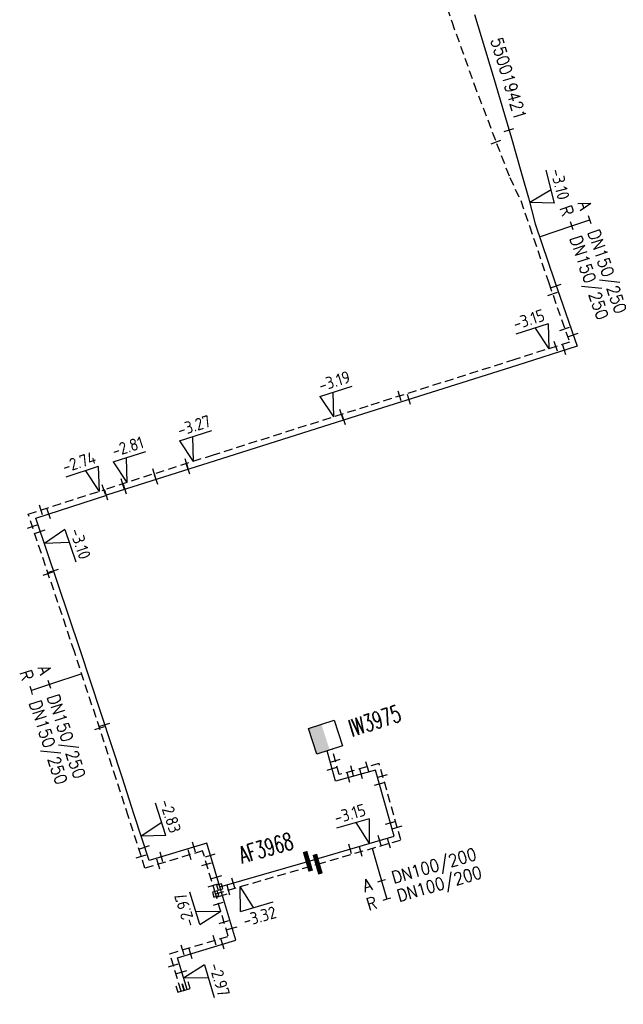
# Model space of a CAD drawing. Header units: millimetres. Extents: x 0 to 118318689, y 0 to 490460760.
# Tile 7 of 117: x 114267336 to 114311744, y 485420469 to 485492910. Entities that reach past the tile are written whole.
import ezdxf
from ezdxf.enums import TextEntityAlignment as Align

# ---------------------------------------------------------------- set-up
doc = ezdxf.new("R2010")
doc.units = ezdxf.units.MM
doc.header["$LTSCALE"] = 200
doc.linetypes.add('HIDDEN2', pattern=[4.7625, 3.175, -1.5875])
doc.layers.get('0').update_dxf_attribs({"color": 8})
for name, color, linetype in [('WT-C-AFSLUITER', 7, 'Continuous'), ('WT-C-kastWM', 7, 'Continuous'), ('WT-C-mof', 7, 'Continuous'), ('WT-C-tstuk', 7, 'Continuous'), ('WT-I-diam', 7, 'Continuous'), ('WT-I-info', 7, 'Continuous'), ('WT-I-NAP', 7, 'Continuous'), ('WT-L-aanvoer', 6, 'Continuous'), ('WT-L-retour', 6, 'HIDDEN2')]:
    doc.layers.add(name, color=color, linetype=linetype)
doc.styles.add('DIN17', font='ROMANS.SHX', dxfattribs={"width": 0.9})
doc.styles.add('ISOCP', font='ISOCP.SHX')

# ---------------------------------------------------------------- blocks, each defined once
blk = doc.blocks.new('LR-smof')
at = {"color": 0, "linetype": 'ByBlock', "lineweight": -2}
blk.add_lwpolyline([(1, 0.5), (0, 0.5), (0, -0.5), (1, -0.5)], dxfattribs=at)
blk = doc.blocks.new('LR-mof')
at = {"color": 0, "linetype": 'ByBlock', "lineweight": -2}
blk.add_line((0, -0.75), (0, 0.75), dxfattribs=at)
blk = doc.blocks.new('LR-tso')
blk.add_lwpolyline([(-0.375, -0.375), (0.375, -0.375), (0.375, 0.375), (-0.375, 0.375)], close=True)
blk = doc.blocks.new('nap1')
at = {"color": 0, "linetype": 'Continuous'}
for p, q in [((-1, 3.5), (0, 0)), ((-1, 3.5), (4, 3.5)), ((1, 3.5), (0, 0))]:
    blk.add_line(p, q, dxfattribs=at)
at = {"color": 0, "linetype": 'Continuous', "style": 'ISOCP'}
for tag, p in [('*1', (1.7, 5)), ('*2', (4, 1.5))]:
    blk.add_attdef(tag, text='', height=1.8, dxfattribs=at).set_placement(p, align=Align.MIDDLE)
blk = doc.blocks.new('nap2')
at = {"color": 0, "linetype": 'Continuous'}
for p, q in [((1, 3.5), (-4, 3.5)), ((-1, 3.5), (0, 0)), ((1, 3.5), (0, 0))]:
    blk.add_line(p, q, dxfattribs=at)
at = {"color": 0, "linetype": 'Continuous', "style": 'ISOCP'}
for tag, p in [('*1', (-1.5, 5)), ('*2', (-4, 1.5))]:
    blk.add_attdef(tag, text='', height=1.8, dxfattribs=at).set_placement(p, align=Align.MIDDLE)
blk = doc.blocks.new('LR-AFS')
at = {"color": 0, "lineweight": -3, "const_width": 0.7}
blk.add_lwpolyline([(0, -1.5), (0, 1.5)], dxfattribs=at)
at = {"color": 7, "linetype": 'ByBlock', "lineweight": -2, "style": 'DIN17', "width": 0.9}
blk.add_attdef('*1', text='', height=2.5, dxfattribs=at).set_placement((0, 5), align=Align.MIDDLE)
at = {"color": 0, "linetype": 'ByBlock', "lineweight": -2, "style": 'DIN17', "width": 0.3, "flags": 1}
for tag, p in [('*2', (2.5, 1.5)), ('OCODE', (-7.5, -2.5)), ('NCODE', (-2.5, -2.5)), ('BC', (2.5, -2.5)), ('RK', (7.5, -2.5)), ('ST', (-7.5, -5)), ('VCODE', (-2.5, -5)), ('NIVO', (2.5, -5)), ('IMM', (7.5, -5)), ('FABR', (-7.5, -7.5)), ('TYPE', (-2.5, -7.5)), ('OPBOUW', (2.5, -7.5)), ('BEDIEN', (7.5, -7.5)), ('VERTR', (-7.5, -10)), ('OPBLEN', (-2.5, -10)), ('HULPST', (2.5, -10)), ('VERLSP', (7.5, -10)), ('DEKM', (-7.5, -12.5)), ('PDATUM', (-2.5, -12.5)), ('OPM', (2.5, -12.5)), ('BORD', (7.5, -12.5)), ('BORDL', (-7.5, -15)), ('BORDX', (-2.5, -15)), ('BORDY', (2.5, -15)), ('BORDZ', (7.5, -15))]:
    blk.add_attdef(tag, text='', height=1.8, dxfattribs=at).set_placement(p, align=Align.MIDDLE)
blk = doc.blocks.new('LR-kastWM')
at = {"color": 0, "linetype": 'ByBlock', "lineweight": -3}
blk.add_lwpolyline([(-2, 2), (2, 2), (2, -2), (-2, -2)], close=True, dxfattribs=at)
at = {"color": 0}
blk.add_solid([(-2, -2), (0, -2), (-2, 2), (0, 2)], dxfattribs=at)
at = {"color": 7, "linetype": 'ByBlock', "lineweight": -3, "style": 'DIN17', "width": 0.7}
for tag, p in [('*1', (0, 5)), ('*2', (0, -5))]:
    blk.add_attdef(tag, text='', height=2.5, dxfattribs=at).set_placement(p, align=Align.MIDDLE)
at = {"color": 0, "linetype": 'ByBlock', "lineweight": -2, "style": 'DIN17', "width": 0.3, "flags": 1}
for tag, p in [('OCODE', (4.5, 1.25)), ('NCODE', (9.5, 1.25)), ('BC', (14.5, 1.25)), ('RK', (19.5, 1.25)), ('ST', (4.5, -1.25)), ('VCODE', (9.5, -1.25)), ('NIVO', (14.5, -1.25)), ('IMM', (19.5, -1.25))]:
    blk.add_attdef(tag, text='', height=1.8, dxfattribs=at).set_placement(p, align=Align.MIDDLE)
blk = doc.blocks.new('LR-hyp')
at = {"color": 7, "linetype": 'ByBlock', "lineweight": -3, "style": 'DIN17', "width": 0.9}
blk.add_attdef('*1', text='', height=1.8, dxfattribs=at).set_placement((0, 0), align=Align.MIDDLE)
at = {"color": 7, "linetype": 'ByBlock', "lineweight": -2, "style": 'DIN17', "width": 0.9, "flags": 1}
blk.add_attdef('*2', text='', height=1.8, dxfattribs=at).set_placement((0, -5), align=Align.MIDDLE)
blk = doc.blocks.new('LR-DIAB2')
at = {"color": 0, "linetype": 'Continuous', "lineweight": -3}
blk.add_line((0, 5), (0, 7.8), dxfattribs=at)
at = {"color": 0, "lineweight": -3}
blk.add_line((0, 0), (0, 5), dxfattribs=at)
for points in [[(0.61, 7.8), (0, 7.8), (-0.61, 7.8)], [(0.61, 5), (0, 5), (-0.61, 5)]]:
    blk.add_lwpolyline(points, dxfattribs=at)
at = {"color": 1, "lineweight": -3, "style": 'DIN17', "width": 0.9}
for tag, p in [('*1', (-1.61, 7.8)), ('*2', (-1.61, 5.02))]:
    blk.add_attdef(tag, text='', height=1.8, dxfattribs=at).set_placement(p, align=Align.MIDDLE_RIGHT)
for tag, p in [('*11', (1.61, 7.8)), ('*12', (1.61, 5))]:
    blk.add_attdef(tag, text='', height=1.8, dxfattribs=at).set_placement(p, align=Align.MIDDLE_LEFT)
blk = doc.blocks.new('LR-DIAO2')
at = {"color": 0, "lineweight": -3}
blk.add_line((0, 0), (0, -5), dxfattribs=at)
at = {"color": 0, "linetype": 'Continuous', "lineweight": -3}
blk.add_line((0, -5), (0, -7.8), dxfattribs=at)
at = {"color": 0, "lineweight": -3}
for points in [[(0.61, -5), (0, -5), (-0.61, -5)], [(0.61, -7.8), (0, -7.8), (-0.61, -7.8)]]:
    blk.add_lwpolyline(points, dxfattribs=at)
at = {"color": 1, "lineweight": -3, "style": 'DIN17', "width": 0.9}
for tag, p in [('*1', (-1.61, -5)), ('*2', (-1.61, -7.78))]:
    blk.add_attdef(tag, text='', height=1.8, dxfattribs=at).set_placement(p, align=Align.MIDDLE_RIGHT)
for tag, p in [('*11', (1.61, -5)), ('*12', (1.61, -7.8))]:
    blk.add_attdef(tag, text='', height=1.8, dxfattribs=at).set_placement(p, align=Align.MIDDLE_LEFT)

msp = doc.modelspace()

# ---------------------------------------------------------------- linework, layer by layer
at = {"layer": 'WT-L-aanvoer'}
for p, q in [((114300795, 485493301), (114302162, 485488744)), ((114302162, 485488744), (114303516, 485484199)), ((114303516, 485484199), (114304256, 485481588)), ((114304256, 485481588), (114304775, 485479796)), ((114304775, 485479796), (114305264, 485477879)), ((114305264, 485477879), (114306682, 485473685)), ((114306682, 485473685), (114308361, 485468901)), ((114308361, 485468901), (114303903, 485467478)), ((114303903, 485467478), (114293085, 485464051)), ((114293085, 485464051), (114281717, 485460450)), ((114281717, 485460450), (114273734, 485457916)), ((114268532, 485456243), (114273735, 485457916)), ((114271786, 485446558), (114268532, 485456243)), ((114274867, 485437191), (114271786, 485446558)), ((114290567, 485436888), (114289949, 485439117)), ((114293502, 485437707), (114290567, 485436888)), ((114294881, 485432833), (114293502, 485437707)), ((114275767, 485434408), (114274867, 485437191)), ((114276855, 485431041), (114275767, 485434408)), ((114288539, 485430988), (114294881, 485432833)), ((114281096, 485432314), (114276855, 485431041)), ((114282059, 485429103), (114281096, 485432314)), ((114282059, 485429103), (114288539, 485430988)), ((114283237, 485425178), (114282059, 485429103)), ((114278946, 485423891), (114283237, 485425178)), ((114279645, 485421563), (114278946, 485423891))]:
    msp.add_line(p, q, dxfattribs=at)
at = {"layer": 'WT-L-retour'}
for p, q in [((114283574, 485541940), (114299123, 485492768)), ((114299123, 485492768), (114300754, 485488204)), ((114300754, 485488204), (114302424, 485483800)), ((114302424, 485483800), (114303386, 485481300)), ((114303386, 485481300), (114304194, 485479596)), ((114304194, 485479596), (114304838, 485477733)), ((114304838, 485477733), (114306257, 485473539)), ((114306257, 485473539), (114307783, 485469189)), ((114307783, 485469189), (114303766, 485467907)), ((114303766, 485467907), (114292949, 485464480)), ((114292949, 485464480), (114281581, 485460878)), ((114281581, 485460878), (114273598, 485458345)), ((114267961, 485456532), (114273598, 485458345)), ((114271359, 485446415), (114267961, 485456532)), ((114274440, 485437047), (114271359, 485446415)), ((114290845, 485437375), (114290334, 485439226)), ((114293780, 485438194), (114290845, 485437375)), ((114295374, 485432560), (114293780, 485438194)), ((114275339, 485434271), (114274440, 485437047)), ((114276553, 485430481), (114275339, 485434271)), ((114289257, 485430781), (114295374, 485432560)), ((114280794, 485431753), (114276553, 485430481)), ((114281742, 485428595), (114280794, 485431753)), ((114281742, 485428595), (114289257, 485430781)), ((114282676, 485425480), (114281742, 485428595)), ((114278386, 485424193), (114282676, 485425480)), ((114279214, 485421433), (114278386, 485424193))]:
    msp.add_line(p, q, dxfattribs=at)

# ---------------------------------------------------------------- block references
at = {"layer": 'WT-C-AFSLUITER', "linetype": 'Continuous'}
ref = msp.add_blockref('LR-AFS', (114288539, 485430988), dxfattribs=dict(at, xscale=499.9999999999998, yscale=499.9999999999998, zscale=499.9999999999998, rotation=16.2195))
ref.add_attrib('*1', 'AF3968', dxfattribs={"layer": '0', "color": 7, "linetype": 'ByBlock', "lineweight": -2, "height": 1250, "rotation": 16.2195, "style": 'DIN17', "width": 0.65}).set_placement((114285460, 485431973), align=Align.MIDDLE)
at = {"layer": 'WT-C-AFSLUITER', "linetype": 'Continuous', "xscale": 499.9999999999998, "yscale": 499.9999999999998, "zscale": 499.9999999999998, "rotation": 16.2195}
msp.add_blockref('LR-AFS', (114289257, 485430781), dxfattribs=at)
at = {"layer": 'WT-C-kastWM', "linetype": 'Continuous'}
ref = msp.add_blockref('LR-kastWM', (114289836, 485440124), dxfattribs=dict(at, xscale=500.0000000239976, yscale=500.0000000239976, zscale=500.0000000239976, rotation=17.84424043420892))
ref.add_attrib('*1', 'IW3975', dxfattribs={"layer": '0', "color": 7, "linetype": 'ByBlock', "lineweight": -3, "height": 1250, "rotation": 17.84424, "style": 'DIN17', "width": 0.65}).set_placement((114293456, 485441333), align=Align.MIDDLE)
at = {"layer": 'WT-C-mof', "linetype": 'Continuous'}
for name, p, xscale, yscale, zscale, rotation in [('LR-mof', (114303338, 485484796), 499.9999999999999, 499.9999999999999, 499.9999999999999, 286.5819), ('LR-mof', (114302383, 485483908), 500.0000000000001, 500.0000000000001, 500.0000000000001, 290.7602), ('LR-mof', (114306808, 485473326), 500.0000000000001, 500.0000000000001, 500.0000000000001, 289.3337999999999), ('LR-mof', (114306537, 485472740), 500.0000000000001, 500.0000000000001, 500.0000000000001, 289.3337999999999), ('LR-mof', (114307438, 485470173), 500.0000000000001, 500.0000000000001, 500.0000000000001, 289.3337999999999), ('LR-mof', (114308072, 485469724), 500.0000000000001, 500.0000000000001, 500.0000000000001, 289.3337999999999), ('LR-mof', (114306780, 485468869), 500, 500, 500, 17.70589999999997), ('LR-mof', (114307414, 485468599), 500, 500, 500, 17.70589999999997), ('LR-mof', (114295283, 485465219), 499.9999999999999, 499.9999999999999, 499.9999999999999, 17.57750000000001), ('LR-mof', (114295975, 485464966), 499.9999999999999, 499.9999999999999, 499.9999999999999, 17.57750000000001), ('LR-mof', (114291011, 485463866), 499.9999999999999, 499.9999999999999, 499.9999999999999, 17.57750000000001), ('LR-mof', (114291184, 485463449), 499.9999999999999, 499.9999999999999, 499.9999999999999, 17.57750000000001), ('LR-mof', (114279616, 485460255), 500, 500, 500, 17.6077), ('LR-mof', (114279730, 485459819), 500, 500, 500, 17.6077), ('LR-mof', (114277238, 485459500), 500, 500, 500, 17.6077), ('LR-mof', (114277375, 485459071), 500, 500, 500, 17.6077), ('LR-mof', (114273527, 485458322), 500, 500, 500, 17.8292), ('LR-mof', (114274907, 485458760), 500, 500, 500, 17.6077), ('LR-mof', (114275092, 485458347), 500, 500, 500, 17.6077), ('LR-mof', (114273703, 485457906), 500, 500, 500, 17.8292), ('LR-mof', (114268898, 485456833), 500, 500, 500, 17.8292), ('LR-mof', (114269477, 485456547), 500, 500, 500, 17.8292), ('LR-mof', (114268264, 485455629), 499.9999999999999, 499.9999999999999, 499.9999999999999, 288.5706), ('LR-mof', (114268863, 485455260), 499.9999999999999, 499.9999999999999, 499.9999999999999, 288.5706), ('LR-mof', (114269425, 485452172), 499.9999999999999, 499.9999999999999, 499.9999999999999, 288.5706), ('LR-mof', (114269833, 485452371), 499.9999999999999, 499.9999999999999, 499.9999999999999, 288.5706), ('LR-mof', (114273599, 485441047), 499.9999999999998, 499.9999999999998, 499.9999999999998, 288.2037), ('LR-mof', (114273208, 485440794), 499.9999999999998, 499.9999999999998, 499.9999999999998, 288.2037), ('LR-mof', (114290564, 485438395), 500, 500, 500, 285.4197), ('LR-mof', (114292911, 485437952), 500.0000000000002, 500.0000000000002, 500.0000000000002, 15.59799999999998), ('LR-mof', (114290313, 485437805), 500, 500, 500, 285.4764), ('LR-mof', (114291535, 485437158), 499.9999999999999, 499.9999999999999, 499.9999999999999, 15.59789999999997), ('LR-mof', (114291801, 485437642), 500.0000000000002, 500.0000000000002, 500.0000000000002, 15.59799999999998), ('LR-mof', (114292457, 485437415), 499.9999999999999, 499.9999999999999, 499.9999999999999, 15.59789999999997), ('LR-mof', (114293790, 485436690), 500.0000000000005, 500.0000000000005, 500.0000000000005, 285.8031999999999), ('LR-mof', (114294039, 485437277), 500.0000000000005, 500.0000000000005, 500.0000000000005, 285.8031999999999), ('LR-mof', (114294599, 485433829), 500.0000000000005, 500.0000000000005, 500.0000000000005, 285.8031999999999), ('LR-mof', (114295110, 485433493), 500.0000000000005, 500.0000000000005, 500.0000000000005, 285.8031999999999), ('LR-mof', (114293820, 485432525), 499.9999999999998, 499.9999999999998, 499.9999999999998, 16.2195), ('LR-mof', (114294502, 485432306), 499.9999999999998, 499.9999999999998, 499.9999999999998, 16.2195), ('LR-mof', (114276535, 485432030), 500, 500, 500, 287.8955), ('LR-mof', (114279850, 485431470), 500, 500, 500, 16.6986), ('LR-mof', (114280163, 485432034), 500, 500, 500, 16.6986), ('LR-mof', (114291654, 485431894), 499.9999999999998, 499.9999999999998, 499.9999999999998, 16.2195), ('LR-mof', (114292431, 485431704), 499.9999999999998, 499.9999999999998, 499.9999999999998, 16.2195), ('LR-mof', (114276272, 485431359), 500, 500, 500, 287.7627), ('LR-mof', (114277542, 485430778), 500, 500, 500, 16.6986), ('LR-mof', (114277768, 485431315), 500, 500, 500, 16.6986), ('LR-mof', (114281364, 485431421), 499.9999999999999, 499.9999999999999, 499.9999999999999, 286.6986), ('LR-mof', (114281086, 485430780), 499.9999999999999, 499.9999999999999, 499.9999999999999, 286.6986), ('LR-mof', (114281838, 485429839), 499.9999999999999, 499.9999999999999, 499.9999999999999, 286.6986), ('LR-mof', (114283050, 485429392), 499.9999999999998, 499.9999999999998, 499.9999999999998, 16.2195), ('LR-mof', (114281551, 485429231), 499.9999999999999, 499.9999999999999, 499.9999999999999, 286.6986), ('LR-mof', (114282693, 485428871), 499.9999999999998, 499.9999999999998, 499.9999999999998, 16.2195), ('LR-mof', (114282243, 485428489), 499.9999999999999, 499.9999999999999, 499.9999999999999, 286.6986), ('LR-mof', (114281958, 485427875), 499.9999999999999, 499.9999999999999, 499.9999999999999, 286.6986), ('LR-mof', (114282363, 485426525), 499.9999999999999, 499.9999999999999, 499.9999999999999, 286.6986), ('LR-mof', (114282969, 485426071), 499.9999999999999, 499.9999999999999, 499.9999999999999, 286.6986), ('LR-mof', (114281674, 485425179), 500, 500, 500, 16.6986), ('LR-mof', (114282275, 485424890), 500, 500, 500, 16.6986), ('LR-mof', (114279322, 485424473), 500, 500, 500, 16.6986), ('LR-mof', (114279912, 485424180), 500, 500, 500, 16.6986), ('LR-mof', (114278644, 485423332), 499.9999999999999, 499.9999999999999, 499.9999999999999, 286.6986), ('LR-mof', (114279262, 485422839), 499.9999999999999, 499.9999999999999, 499.9999999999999, 286.6986), ('LR-smof', (114279214, 485421433), 500.0000000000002, 500.0000000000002, 500.0000000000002, 106.6986), ('LR-smof', (114279645, 485421563), 500.0000000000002, 500.0000000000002, 500.0000000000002, 106.6986)]:
    msp.add_blockref(name, p, dxfattribs=dict(at, xscale=xscale, yscale=yscale, zscale=zscale, rotation=rotation))
at = {"layer": 'WT-C-tstuk', "linetype": 'Continuous', "xscale": 499.9999999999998, "yscale": 499.9999999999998, "zscale": 499.9999999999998, "rotation": 16.2195}
for p in [(114281742, 485428595), (114282059, 485429103)]:
    msp.add_blockref('LR-tso', p, dxfattribs=at)
at = {"layer": 'WT-I-diam', "linetype": 'Continuous'}
for name, p, xscale, yscale, zscale, rotation, values in [('LR-DIAB2', (114305581, 485476940), 500.0000000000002, 500.0000000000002, 500.0000000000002, 288.6899229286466, {'*1': 'A', '*11': 'DN150/250', '*2': 'R', '*12': 'DN150/250'}), ('LR-DIAO2', (114271897, 485444782), 500, 500, 500, 288.2037114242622, {'*1': 'A', '*11': 'DN150/250', '*2': 'R', '*12': 'DN150/250'}), ('LR-DIAO2', (114293266, 485431947), 499.9999999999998, 499.9999999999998, 499.9999999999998, 16.21946468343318, {'*1': 'A', '*11': 'DN100/200', '*2': 'R', '*12': 'DN100/200'})]:
    msp.add_blockref(name, p, dxfattribs=dict(at, xscale=xscale, yscale=yscale, zscale=zscale, rotation=rotation)).add_auto_attribs(values)
at = {"layer": 'WT-I-info', "linetype": 'Continuous', "xscale": 500.0000000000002, "yscale": 500.0000000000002, "zscale": 500.0000000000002, "rotation": 286.6963001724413}
msp.add_blockref('LR-hyp', (114303300, 485488569), dxfattribs=at).add_auto_attribs({'*1': '550019421'})
at = {"layer": 'WT-I-NAP', "linetype": 'Continuous'}
ref = msp.add_blockref('nap2', (114304858, 485479469), dxfattribs=dict(at, xscale=500.0000000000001, yscale=500.0000000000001, zscale=500.0000000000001, rotation=284.2910773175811))
ref.add_attrib('*1', '-3.10', dxfattribs={"layer": '0', "color": 1, "linetype": 'Continuous', "height": 900, "rotation": 284.29108, "style": 'ISOCP'}).set_placement((114307096, 485480813), align=Align.MIDDLE)
ref = msp.add_blockref('nap2', (114306265, 485468704), dxfattribs=dict(at, xscale=499.9999999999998, yscale=499.9999999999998, zscale=499.9999999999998, rotation=17.70585500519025))
ref.add_attrib('*1', '-3.15', dxfattribs={"layer": '0', "color": 1, "linetype": 'Continuous', "height": 900, "rotation": 17.70586, "style": 'ISOCP'}).set_placement((114304790, 485470858), align=Align.MIDDLE)
ref = msp.add_blockref('nap1', (114290430, 485463682), dxfattribs=dict(at, xscale=500.0000000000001, yscale=500.0000000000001, zscale=500.0000000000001, rotation=17.57746319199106))
ref.add_attrib('*1', '-3.19', dxfattribs={"layer": '0', "color": 1, "linetype": 'Continuous', "height": 900, "rotation": 17.57746, "style": 'ISOCP'}).set_placement((114290485, 485466322), align=Align.MIDDLE)
ref = msp.add_blockref('nap1', (114280106, 485460411), dxfattribs=dict(at, xscale=500.0000000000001, yscale=500.0000000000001, zscale=500.0000000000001, rotation=17.6077123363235))
ref.add_attrib('*1', '-3.27', dxfattribs={"layer": '0', "color": 1, "linetype": 'Continuous', "height": 900, "rotation": 17.60771, "style": 'ISOCP'}).set_placement((114280161, 485463051), align=Align.MIDDLE)
ref = msp.add_blockref('nap1', (114275229, 485458862), dxfattribs=dict(at, xscale=500.0000000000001, yscale=500.0000000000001, zscale=500.0000000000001, rotation=17.60771233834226))
ref.add_attrib('*1', '-2.81', dxfattribs={"layer": '0', "color": 1, "linetype": 'Continuous', "height": 900, "rotation": 17.60771, "style": 'ISOCP'}).set_placement((114275283, 485461503), align=Align.MIDDLE)
ref = msp.add_blockref('nap2', (114273178, 485458210), dxfattribs=dict(at, xscale=500, yscale=500, zscale=500, rotation=17.82923477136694))
ref.add_attrib('*1', '-2.74', dxfattribs={"layer": '0', "color": 1, "linetype": 'Continuous', "height": 900, "rotation": 17.82923, "style": 'ISOCP'}).set_placement((114271699, 485460360), align=Align.MIDDLE)
ref = msp.add_blockref('nap1', (114269161, 485454372), dxfattribs=dict(at, xscale=499.9999999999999, yscale=499.9999999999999, zscale=499.9999999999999, rotation=288.5706163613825))
ref.add_attrib('*1', '-3.10', dxfattribs={"layer": '0', "color": 1, "linetype": 'Continuous', "height": 900, "rotation": 288.57062, "style": 'ISOCP'}).set_placement((114271802, 485454362), align=Align.MIDDLE)
ref = msp.add_blockref('nap2', (114276275, 485432836), dxfattribs=dict(at, xscale=500, yscale=500, zscale=500, rotation=287.8954912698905))
ref.add_attrib('*1', '-2.83', dxfattribs={"layer": '0', "color": 1, "linetype": 'Continuous', "height": 900, "rotation": 287.89549, "style": 'ISOCP'}).set_placement((114278424, 485434318), align=Align.MIDDLE)
ref = msp.add_blockref('nap2', (114293046, 485432299), dxfattribs=dict(at, xscale=499.9999999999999, yscale=499.9999999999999, zscale=499.9999999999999, rotation=16.21946467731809))
ref.add_attrib('*1', '-3.15', dxfattribs={"layer": '0', "color": 1, "linetype": 'Continuous', "height": 900, "rotation": 16.21946, "style": 'ISOCP'}).set_placement((114291627, 485434490), align=Align.MIDDLE)
ref = msp.add_blockref('nap2', (114283568, 485429126), dxfattribs=dict(at, xscale=499.9999999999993, yscale=499.9999999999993, zscale=499.9999999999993, rotation=196.2194646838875))
ref.add_attrib('*1', '-3.32', dxfattribs={"layer": '0', "color": 1, "linetype": 'Continuous', "height": 900, "rotation": 16.21946, "style": 'ISOCP'}).set_placement((114284986, 485426935), align=Align.MIDDLE)
ref = msp.add_blockref('nap1', (114282123, 485427324), dxfattribs=dict(at, xscale=500.0000000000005, yscale=500.0000000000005, zscale=500.0000000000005, rotation=107.1537229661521))
ref.add_attrib('*1', '-2.97', dxfattribs={"layer": '0', "color": 1, "linetype": 'Continuous', "height": 900, "rotation": 107.15372, "style": 'ISOCP'}).set_placement((114279484, 485427399), align=Align.MIDDLE)
ref = msp.add_blockref('nap1', (114279398, 485422385), dxfattribs=dict(at, xscale=499.9999999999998, yscale=499.9999999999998, zscale=499.9999999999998, rotation=286.6985579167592))
ref.add_attrib('*1', '-2.97', dxfattribs={"layer": '0', "color": 1, "linetype": 'Continuous', "height": 900, "rotation": 286.69856, "style": 'ISOCP'}).set_placement((114282037, 485422289), align=Align.MIDDLE)

doc.saveas('drawing.dxf')
